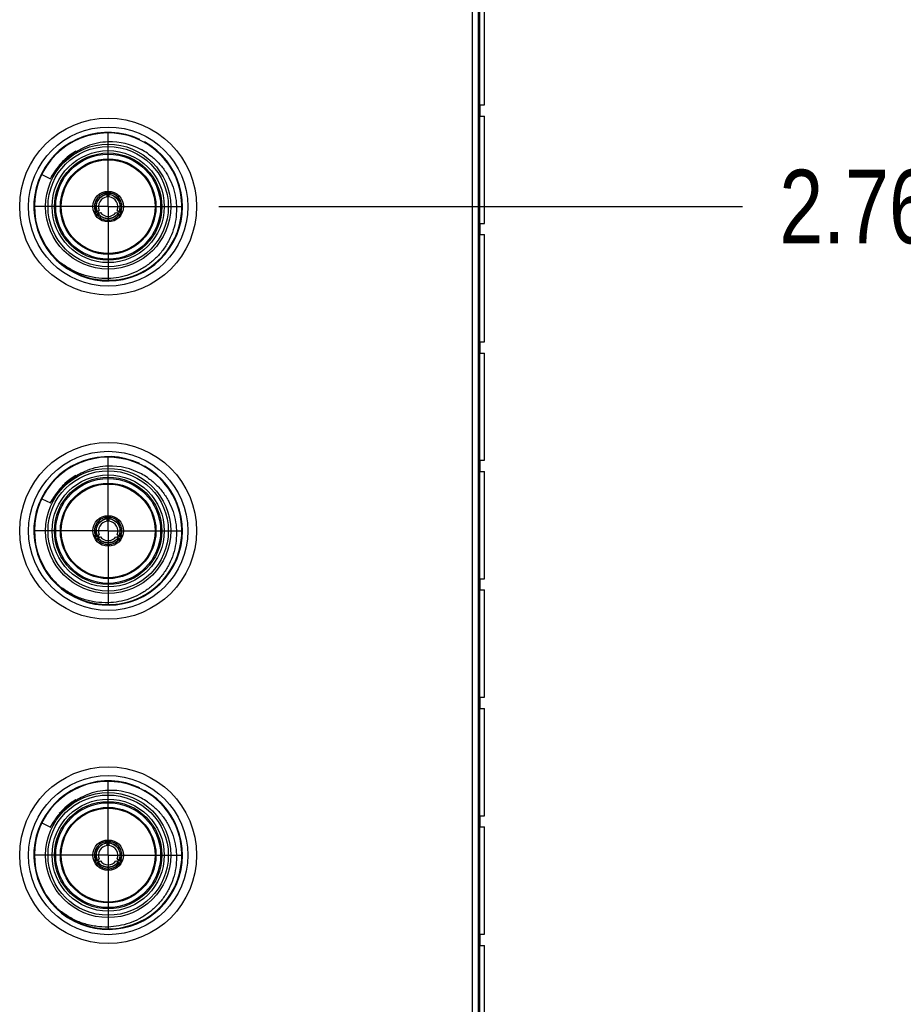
# Model space of a CAD drawing. Header units: inches. Extents: x 0.2 to 16.8, y 0.2 to 10.8.
# Tile 6 of 38: x 7 to 8.5, y 5.2 to 6.9. Entities that reach past the tile are written whole.
import ezdxf

# ---------------------------------------------------------------- set-up
doc = ezdxf.new("R2010")
doc.units = ezdxf.units.IN
doc.header["$LTSCALE"] = 0.935
doc.header["$MEASUREMENT"] = 0
doc.linetypes.add('CENTER', pattern=[0.6, 0.375, -0.075, 0.075, -0.075])
doc.layers.get('0').update_dxf_attribs({"linetype": 'CONTINUOUS'})
doc.layers.add('DEFAULT_1', color=7, linetype='CENTER')
doc.layers.add('DIMENSIONS', color=7, linetype='CONTINUOUS')
doc.styles.get("Standard").update_dxf_attribs({"font": 'txt', "width": 0.8})
doc.dimstyles.new('DIMSTYLE_1', dxfattribs={"dimtxt": 0.125, "dimasz": 0.18, "dimexe": 0.125, "dimexo": 0.0625, "dimgap": 0.09, "dimtad": 0, "dimtih": 1, "dimtoh": 1, "dimzin": 4, "dimdsep": 46, "dimtxsty": 'STANDARD', "dimblk": '_FILLED', "dimblk1": '_FILLED', "dimblk2": '_FILLED', "dimcen": 0.09, "dimadec": 0, "dimazin": 0, "dimtp": 0.01, "dimtm": 0.01, "dimtfac": 1, "dimtofl": 0, "dimtmove": 0, "dimatfit": 3, "dimldrblk": '_FILLED', "dimfxl": 1, "dimtolj": 1, "dimtzin": 4, "dimarcsym": 0})

# ---------------------------------------------------------------- blocks, each defined once
blk = doc.blocks.new('*D8')
at = {"layer": 'DIMENSIONS', "color": 2, "linetype": 'CONTINUOUS'}
blk.add_line((7.3392, 6.5673), (8.2273, 6.5673), dxfattribs=at)
at = {"layer": 'DIMENSIONS', "color": 2, "linetype": 'CONTINUOUS', "insert": (8.2898, 6.6298), "char_height": 0.125, "width": 1.125, "attachment_point": 1, "line_spacing_factor": 0.9}
blk.add_mtext('2.76{\\Ftxt.shx;\\W1.000000;\\H0.125000; }[70.2]', dxfattribs=at)
blk = doc.blocks.new('_FILLED')
at = {"color": 0, "linetype": 'BYBLOCK'}
blk.add_solid([(0, 0), (-1, 0.1736), (-1, -0.1736)], dxfattribs=at)
blk = doc.blocks.new('*D9')
at = {"layer": 'DIMENSIONS', "color": 2, "linetype": 'CONTINUOUS'}
blk.add_line((7.3392, 7.1173), (8.2273, 7.1173), dxfattribs=at)
at = {"layer": 'DIMENSIONS', "color": 2, "linetype": 'CONTINUOUS', "insert": (8.2898, 7.1798), "char_height": 0.125, "width": 1.125, "attachment_point": 1, "line_spacing_factor": 0.9}
blk.add_mtext('3.31{\\Ftxt.shx;\\W1.000000;\\H0.125000; }[84.1]', dxfattribs=at)

msp = doc.modelspace()

# ---------------------------------------------------------------- linework, layer by layer
at = {"color": 7, "linetype": 'CONTINUOUS'}
for p, q in [((7.7791, 8.7485), (7.7791, 3.6836)), ((7.7691, 8.7185), (7.7691, 3.7036)), ((7.7899, 6.7399), (7.7899, 6.9218)), ((7.7817, 6.7399), (7.7897, 6.7399)), ((7.7817, 6.7399), (7.7817, 6.7209)), ((7.7817, 6.7209), (7.7897, 6.7209)), ((7.7899, 6.5389), (7.7899, 6.7209)), ((7.0391, 6.6219), (7.0539, 6.6147)), ((7.15, 6.5876), (7.15, 6.5905)), ((7.15, 6.5887), (7.15, 6.5898)), ((7.15, 6.5898), (7.15, 6.5894)), ((7.15, 6.5883), (7.15, 6.5887)), ((7.1531, 6.5876), (7.1531, 6.5905)), ((7.1531, 6.5898), (7.1531, 6.5894)), ((7.1531, 6.5894), (7.1531, 6.5883)), ((7.1531, 6.5883), (7.1532, 6.5887)), ((7.1624, 6.5845), (7.1658, 6.5818)), ((7.169, 6.5826), (7.166, 6.5856)), ((7.1296, 6.5748), (7.1286, 6.5706)), ((7.1312, 6.5681), (7.1319, 6.5724)), ((7.1307, 6.5571), (7.1332, 6.5585)), ((7.1313, 6.5574), (7.1317, 6.5576)), ((7.1317, 6.5576), (7.1324, 6.558)), ((7.1323, 6.558), (7.1326, 6.5582)), ((7.1323, 6.5544), (7.1348, 6.5558)), ((7.1332, 6.5549), (7.1329, 6.5547)), ((7.1338, 6.5553), (7.1331, 6.5548)), ((7.1342, 6.5554), (7.1338, 6.5553)), ((7.1611, 6.5493), (7.157, 6.5477)), ((7.1684, 6.5558), (7.1708, 6.5544)), ((7.1693, 6.5553), (7.169, 6.5554)), ((7.1699, 6.5549), (7.1692, 6.5553)), ((7.1702, 6.5547), (7.1699, 6.5549)), ((7.17, 6.5585), (7.1724, 6.5571)), ((7.1706, 6.5582), (7.1709, 6.558)), ((7.1709, 6.558), (7.1716, 6.5576)), ((7.1715, 6.5576), (7.1718, 6.5574)), ((7.1561, 6.5445), (7.1602, 6.5457)), ((7.7817, 6.5389), (7.7897, 6.5389)), ((7.7817, 6.5389), (7.7817, 6.5199)), ((7.7817, 6.5199), (7.7897, 6.5199)), ((7.7899, 6.338), (7.7899, 6.5199)), ((7.7817, 6.338), (7.7897, 6.338)), ((7.7817, 6.338), (7.7817, 6.319)), ((7.7817, 6.319), (7.7897, 6.319)), ((7.7899, 6.137), (7.7899, 6.319)), ((7.7817, 6.137), (7.7897, 6.137)), ((7.7817, 6.137), (7.7817, 6.118)), ((7.7817, 6.118), (7.7897, 6.118)), ((7.7899, 5.9361), (7.7899, 6.118)), ((7.0391, 6.0719), (7.0539, 6.0647)), ((7.15, 6.0376), (7.15, 6.0405)), ((7.15, 6.0387), (7.15, 6.0398)), ((7.15, 6.0398), (7.15, 6.0394)), ((7.15, 6.0383), (7.15, 6.0387)), ((7.1531, 6.0376), (7.1531, 6.0405)), ((7.1531, 6.0398), (7.1531, 6.0394)), ((7.1531, 6.0394), (7.1531, 6.0383)), ((7.1531, 6.0383), (7.1532, 6.0387)), ((7.1624, 6.0345), (7.1658, 6.0318)), ((7.169, 6.0326), (7.166, 6.0356)), ((7.1296, 6.0248), (7.1286, 6.0206)), ((7.1312, 6.0181), (7.1319, 6.0224)), ((7.1307, 6.0071), (7.1332, 6.0085)), ((7.1313, 6.0074), (7.1317, 6.0076)), ((7.1317, 6.0076), (7.1324, 6.008)), ((7.1323, 6.008), (7.1326, 6.0082)), ((7.1323, 6.0044), (7.1348, 6.0058)), ((7.1332, 6.0049), (7.1329, 6.0047)), ((7.1338, 6.0053), (7.1331, 6.0048)), ((7.1342, 6.0054), (7.1338, 6.0053)), ((7.1561, 5.9945), (7.1602, 5.9957)), ((7.1611, 5.9993), (7.157, 5.9977)), ((7.1684, 6.0058), (7.1708, 6.0044)), ((7.1693, 6.0053), (7.169, 6.0054)), ((7.1699, 6.0049), (7.1692, 6.0053)), ((7.1702, 6.0047), (7.1699, 6.0049)), ((7.17, 6.0085), (7.1724, 6.0071)), ((7.1706, 6.0082), (7.1709, 6.008)), ((7.1709, 6.008), (7.1716, 6.0076)), ((7.1715, 6.0076), (7.1718, 6.0074)), ((7.7817, 5.9361), (7.7897, 5.9361)), ((7.7817, 5.9361), (7.7817, 5.9171)), ((7.7817, 5.9171), (7.7897, 5.9171)), ((7.7899, 5.7351), (7.7899, 5.9171)), ((7.7817, 5.7351), (7.7897, 5.7351)), ((7.7817, 5.7351), (7.7817, 5.7161)), ((7.7817, 5.7161), (7.7897, 5.7161)), ((7.7899, 5.5342), (7.7899, 5.7161)), ((7.7817, 5.5342), (7.7897, 5.5342)), ((7.7817, 5.5342), (7.7817, 5.5152)), ((7.0391, 5.5219), (7.0539, 5.5147)), ((7.7817, 5.5152), (7.7897, 5.5152)), ((7.7899, 5.3332), (7.7899, 5.5152)), ((7.15, 5.4876), (7.15, 5.4905)), ((7.15, 5.4887), (7.15, 5.4898)), ((7.15, 5.4898), (7.15, 5.4894)), ((7.15, 5.4883), (7.15, 5.4887)), ((7.1531, 5.4876), (7.1531, 5.4905)), ((7.1531, 5.4898), (7.1531, 5.4894)), ((7.1531, 5.4894), (7.1531, 5.4883)), ((7.1531, 5.4883), (7.1532, 5.4887)), ((7.1624, 5.4845), (7.1658, 5.4818)), ((7.169, 5.4826), (7.166, 5.4856)), ((7.1296, 5.4748), (7.1286, 5.4706)), ((7.1312, 5.4681), (7.1319, 5.4724)), ((7.1307, 5.4571), (7.1332, 5.4585)), ((7.1313, 5.4574), (7.1317, 5.4576)), ((7.1317, 5.4576), (7.1324, 5.458)), ((7.1323, 5.458), (7.1326, 5.4582)), ((7.1323, 5.4544), (7.1348, 5.4558)), ((7.1332, 5.4549), (7.1329, 5.4547)), ((7.1338, 5.4553), (7.1331, 5.4548)), ((7.1342, 5.4554), (7.1338, 5.4553)), ((7.1561, 5.4445), (7.1602, 5.4457)), ((7.1611, 5.4493), (7.157, 5.4477)), ((7.1684, 5.4558), (7.1708, 5.4544)), ((7.1693, 5.4553), (7.169, 5.4554)), ((7.1699, 5.4549), (7.1692, 5.4553)), ((7.1702, 5.4547), (7.1699, 5.4549)), ((7.17, 5.4585), (7.1724, 5.4571)), ((7.1706, 5.4582), (7.1709, 5.458)), ((7.1709, 5.458), (7.1716, 5.4576)), ((7.1715, 5.4576), (7.1718, 5.4574)), ((7.7817, 5.3332), (7.7897, 5.3332)), ((7.7817, 5.3332), (7.7817, 5.3142)), ((7.7817, 5.3142), (7.7897, 5.3142)), ((7.7899, 5.1323), (7.7899, 5.3142))]:
    msp.add_line(p, q, dxfattribs=at)
at = {"color": 9, "linetype": 'CONTINUOUS'}
msp.add_line((7.7811, 8.3285), (7.7811, 4.3285), dxfattribs=at)
at = {"color": 6, "linetype": 'CONTINUOUS'}
for p, q in [((7.1477, 6.5914), (7.1466, 6.5918)), ((7.1496, 6.5837), (7.1499, 6.5863)), ((7.1499, 6.5863), (7.15, 6.5876)), ((7.1533, 6.5863), (7.1531, 6.5876)), ((7.1535, 6.5837), (7.1533, 6.5863)), ((7.1554, 6.5914), (7.1566, 6.5918)), ((7.1297, 6.5578), (7.1307, 6.5571)), ((7.1324, 6.5531), (7.1323, 6.5544)), ((7.1329, 6.5507), (7.1326, 6.5518)), ((7.1332, 6.5585), (7.1353, 6.5601)), ((7.1348, 6.5558), (7.1372, 6.5569)), ((7.1353, 6.5601), (7.1361, 6.5606)), ((7.1361, 6.5606), (7.1364, 6.5608)), ((7.1372, 6.5569), (7.138, 6.5573)), ((7.138, 6.5573), (7.1384, 6.5574)), ((7.1648, 6.5574), (7.1672, 6.5563)), ((7.1667, 6.5608), (7.1689, 6.5593)), ((7.1672, 6.5563), (7.1677, 6.5561)), ((7.1677, 6.5561), (7.1684, 6.5558)), ((7.1689, 6.5593), (7.1693, 6.559)), ((7.1693, 6.559), (7.17, 6.5585)), ((7.1705, 6.5518), (7.1703, 6.5507)), ((7.1707, 6.5531), (7.1705, 6.5519)), ((7.1708, 6.5544), (7.1707, 6.5531)), ((7.1744, 6.5586), (7.1753, 6.5594)), ((7.1477, 6.0414), (7.1466, 6.0418)), ((7.1496, 6.0337), (7.1499, 6.0363)), ((7.1499, 6.0363), (7.15, 6.0376)), ((7.1533, 6.0363), (7.1531, 6.0376)), ((7.1535, 6.0337), (7.1533, 6.0363)), ((7.1554, 6.0414), (7.1566, 6.0418)), ((7.1297, 6.0078), (7.1307, 6.0071)), ((7.1324, 6.0031), (7.1323, 6.0044)), ((7.1329, 6.0007), (7.1326, 6.0018)), ((7.1332, 6.0085), (7.1353, 6.0101)), ((7.1348, 6.0058), (7.1372, 6.0069)), ((7.1353, 6.0101), (7.1361, 6.0106)), ((7.1361, 6.0106), (7.1364, 6.0108)), ((7.1372, 6.0069), (7.138, 6.0073)), ((7.138, 6.0073), (7.1384, 6.0074)), ((7.1648, 6.0074), (7.1672, 6.0063)), ((7.1667, 6.0108), (7.1689, 6.0093)), ((7.1672, 6.0063), (7.1677, 6.0061)), ((7.1677, 6.0061), (7.1684, 6.0058)), ((7.1689, 6.0093), (7.1693, 6.009)), ((7.1693, 6.009), (7.17, 6.0085)), ((7.1705, 6.0018), (7.1703, 6.0007)), ((7.1707, 6.0031), (7.1705, 6.0019)), ((7.1708, 6.0044), (7.1707, 6.0031)), ((7.1744, 6.0086), (7.1753, 6.0094)), ((7.1477, 5.4914), (7.1466, 5.4918)), ((7.1496, 5.4837), (7.1499, 5.4863)), ((7.1499, 5.4863), (7.15, 5.4876)), ((7.1533, 5.4863), (7.1531, 5.4876)), ((7.1535, 5.4837), (7.1533, 5.4863)), ((7.1554, 5.4914), (7.1566, 5.4918)), ((7.1297, 5.4578), (7.1307, 5.4571)), ((7.1324, 5.4531), (7.1323, 5.4544)), ((7.1329, 5.4507), (7.1326, 5.4518)), ((7.1332, 5.4585), (7.1353, 5.4601)), ((7.1348, 5.4558), (7.1372, 5.4569)), ((7.1353, 5.4601), (7.1361, 5.4606)), ((7.1361, 5.4606), (7.1364, 5.4608)), ((7.1372, 5.4569), (7.138, 5.4573)), ((7.138, 5.4573), (7.1384, 5.4574)), ((7.1648, 5.4574), (7.1672, 5.4563)), ((7.1667, 5.4608), (7.1689, 5.4593)), ((7.1672, 5.4563), (7.1677, 5.4561)), ((7.1677, 5.4561), (7.1684, 5.4558)), ((7.1689, 5.4593), (7.1693, 5.459)), ((7.1693, 5.459), (7.17, 5.4585)), ((7.1705, 5.4518), (7.1703, 5.4507)), ((7.1707, 5.4531), (7.1705, 5.4519)), ((7.1708, 5.4544), (7.1707, 5.4531)), ((7.1744, 5.4586), (7.1753, 5.4594))]:
    msp.add_line(p, q, dxfattribs=at)
at = {"color": 7, "linetype": 'CONTINUOUS'}
for centre, radius in [((7.1516, 6.5673), 0.15), ((7.1516, 6.5673), 0.135), ((7.1516, 6.5673), 0.106), ((7.1516, 6.5673), 0.091), ((7.1516, 6.5673), 0.081), ((7.1516, 6.5673), 0.0795), ((7.1516, 6.5673), 0.026), ((7.1516, 6.0173), 0.15), ((7.1516, 6.0173), 0.135), ((7.1516, 6.0173), 0.106), ((7.1516, 6.0173), 0.091), ((7.1516, 6.0173), 0.081), ((7.1516, 6.0173), 0.0795), ((7.1516, 6.0173), 0.026), ((7.1516, 5.4673), 0.15), ((7.1516, 5.4673), 0.135), ((7.1516, 5.4673), 0.106), ((7.1516, 5.4673), 0.091), ((7.1516, 5.4673), 0.081), ((7.1516, 5.4673), 0.0795), ((7.1516, 5.4673), 0.026)]:
    msp.add_circle(centre, radius, dxfattribs=at)
at = {"color": 9, "linetype": 'CONTINUOUS'}
for centre, radius in [((7.1516, 6.5673), 0.102), ((7.1516, 6.5673), 0.095), ((7.1516, 6.5673), 0.089), ((7.1516, 6.0173), 0.102), ((7.1516, 6.0173), 0.095), ((7.1516, 6.0173), 0.089), ((7.1516, 5.4673), 0.102), ((7.1516, 5.4673), 0.095), ((7.1516, 5.4673), 0.089)]:
    msp.add_circle(centre, radius, dxfattribs=at)
for centre, radius, start, end in [((7.1516, 6.5673), 0.126, 64.805, 60.5978), ((7.1511, 6.5678), 0.108, 128.129, 139.6976), ((7.1515, 6.5674), 0.1085, 128.321, 135.6659), ((7.1518, 6.5669), 0.1091, 120.5134, 128.3274), ((7.1516, 6.5672), 0.1088, 120.1482, 128.1393), ((7.1518, 6.5672), 0.1088, 139.6958, 154.6278), ((7.1516, 6.0173), 0.126, 64.805, 60.5978), ((7.1511, 6.0178), 0.108, 128.129, 139.6976), ((7.1515, 6.0174), 0.1085, 128.321, 135.6659), ((7.1518, 6.0169), 0.1091, 120.5134, 128.3274), ((7.1516, 6.0172), 0.1088, 120.1482, 128.1393), ((7.1518, 6.0172), 0.1088, 139.6958, 154.6278), ((7.1516, 5.4673), 0.126, 64.805, 60.5978), ((7.1511, 5.4678), 0.108, 128.129, 139.6976), ((7.1515, 5.4674), 0.1085, 128.321, 135.6659), ((7.1518, 5.4669), 0.1091, 120.5134, 128.3274), ((7.1516, 5.4672), 0.1088, 120.1482, 128.1393), ((7.1518, 5.4672), 0.1088, 139.6958, 154.6278)]:
    msp.add_arc(centre, radius, start, end, dxfattribs=at)
at = {"color": 7, "linetype": 'CONTINUOUS'}
for centre, radius, start, end in [((7.1516, 6.5673), 0.125, 228.679, 223.9194), ((7.1553, 6.5684), 0.1088, 91.9482, 111.2513), ((7.1553, 6.5663), 0.1109, 61.6147, 91.9279), ((7.1547, 6.5652), 0.1122, 55.5638, 61.6457), ((7.1516, 6.5673), 0.0232, 93.8687, 206.1307), ((7.1527, 6.5667), 0.0244, 139.355, 160.6441), ((7.1516, 6.5673), 0.0204, 94.4299, 205.5707), ((7.1547, 6.5636), 0.0252, 109.91, 123.7981), ((7.1543, 6.5647), 0.0241, 104.7175, 109.8435), ((7.1541, 6.5653), 0.0234, 100.1868, 104.7139), ((7.1491, 6.5712), 0.0186, 87.0893, 91.7149), ((7.1516, 6.5673), 0.0245, 82.2514, 95.6797), ((7.1516, 6.5673), 0.0232, 333.8687, 86.1307), ((7.1541, 6.5712), 0.0186, 88.2851, 92.9107), ((7.1516, 6.5673), 0.0204, 334.4299, 85.5707), ((7.149, 6.5653), 0.0234, 74.644, 79.8094), ((7.1541, 6.5708), 0.019, 80.6043, 88.2887), ((7.1505, 6.5667), 0.0244, 19.355, 40.6441), ((7.1468, 6.5664), 0.0252, 349.9282, 3.7981), ((7.1516, 6.5673), 0.0245, 202.9838, 218.6154), ((7.1473, 6.5677), 0.019, 200.5927, 208.2888), ((7.147, 6.5675), 0.0186, 208.2851, 212.9107), ((7.1546, 6.5661), 0.0234, 195.2884, 199.8132), ((7.1516, 6.5673), 0.0232, 213.8687, 326.1307), ((7.1495, 6.5632), 0.0186, 207.0893, 211.7149), ((7.152, 6.5705), 0.0234, 220.1868, 224.7139), ((7.1516, 6.5673), 0.0204, 214.4299, 325.5707), ((7.1525, 6.571), 0.0241, 224.7175, 229.8435), ((7.1532, 6.5719), 0.0252, 229.91, 243.7981), ((7.1512, 6.5705), 0.0234, 315.2861, 319.8132), ((7.1533, 6.5634), 0.019, 320.6043, 328.2887), ((7.1537, 6.5632), 0.0186, 328.2851, 332.9107), ((7.1486, 6.5661), 0.0234, 340.1868, 344.7116), ((7.1516, 6.5673), 0.0245, 321.3701, 337.0177), ((7.1479, 6.5663), 0.0241, 344.7153, 349.8621), ((7.1516, 6.5686), 0.0244, 259.3551, 280.6443), ((7.1479, 6.569), 0.1236, 225.6509, 232.4932), ((7.1516, 6.0173), 0.125, 228.679, 223.9194), ((7.1553, 6.0184), 0.1088, 91.9482, 111.2513), ((7.1553, 6.0163), 0.1109, 61.6147, 91.9279), ((7.1547, 6.0152), 0.1122, 55.5638, 61.6457), ((7.1516, 6.0173), 0.0232, 93.8687, 206.1307), ((7.1527, 6.0167), 0.0244, 139.355, 160.6441), ((7.1516, 6.0173), 0.0204, 94.4299, 205.5707), ((7.1547, 6.0136), 0.0252, 109.91, 123.7981), ((7.1543, 6.0147), 0.0241, 104.7175, 109.8435), ((7.1541, 6.0153), 0.0234, 100.1868, 104.7139), ((7.1491, 6.0212), 0.0186, 87.0893, 91.7149), ((7.1516, 6.0173), 0.0245, 82.2514, 95.6797), ((7.1516, 6.0173), 0.0232, 333.8687, 86.1307), ((7.1541, 6.0212), 0.0186, 88.2851, 92.9107), ((7.1516, 6.0173), 0.0204, 334.4299, 85.5707), ((7.149, 6.0153), 0.0234, 74.644, 79.8094), ((7.1541, 6.0208), 0.019, 80.6043, 88.2887), ((7.1505, 6.0167), 0.0244, 19.355, 40.6441), ((7.1468, 6.0164), 0.0252, 349.9282, 3.7981), ((7.1516, 6.0173), 0.0245, 202.9838, 218.6154), ((7.1473, 6.0177), 0.019, 200.5927, 208.2888), ((7.147, 6.0175), 0.0186, 208.2851, 212.9107), ((7.1546, 6.0161), 0.0234, 195.2884, 199.8132), ((7.1516, 6.0173), 0.0232, 213.8687, 326.1307), ((7.1495, 6.0132), 0.0186, 207.0893, 211.7149), ((7.152, 6.0205), 0.0234, 220.1868, 224.7139), ((7.1516, 6.0173), 0.0204, 214.4299, 325.5707), ((7.1525, 6.021), 0.0241, 224.7175, 229.8435), ((7.1532, 6.0219), 0.0252, 229.91, 243.7981), ((7.1512, 6.0205), 0.0234, 315.2861, 319.8132), ((7.1533, 6.0134), 0.019, 320.6043, 328.2887), ((7.1537, 6.0132), 0.0186, 328.2851, 332.9107), ((7.1486, 6.0161), 0.0234, 340.1868, 344.7116), ((7.1516, 6.0173), 0.0245, 321.3701, 337.0177), ((7.1479, 6.0163), 0.0241, 344.7153, 349.8621), ((7.1516, 6.0186), 0.0244, 259.3551, 280.6443), ((7.1479, 6.019), 0.1236, 225.6509, 232.4932), ((7.1516, 5.4673), 0.125, 228.679, 223.9194), ((7.1553, 5.4684), 0.1088, 91.9482, 111.2513), ((7.1553, 5.4663), 0.1109, 61.6147, 91.9279), ((7.1547, 5.4652), 0.1122, 55.5638, 61.6457), ((7.1516, 5.4673), 0.0232, 93.8687, 206.1307), ((7.1527, 5.4667), 0.0244, 139.355, 160.6441), ((7.1516, 5.4673), 0.0204, 94.4299, 205.5707), ((7.1547, 5.4636), 0.0252, 109.91, 123.7981), ((7.1543, 5.4647), 0.0241, 104.7175, 109.8435), ((7.1541, 5.4653), 0.0234, 100.1868, 104.7139), ((7.1491, 5.4712), 0.0186, 87.0893, 91.7149), ((7.1516, 5.4673), 0.0245, 82.2514, 95.6797), ((7.1516, 5.4673), 0.0232, 333.8687, 86.1307), ((7.1541, 5.4712), 0.0186, 88.2851, 92.9107), ((7.1516, 5.4673), 0.0204, 334.4299, 85.5707), ((7.149, 5.4653), 0.0234, 74.644, 79.8094), ((7.1541, 5.4708), 0.019, 80.6043, 88.2887), ((7.1505, 5.4667), 0.0244, 19.355, 40.6441), ((7.1479, 5.4663), 0.0241, 344.7153, 349.8621), ((7.1468, 5.4664), 0.0252, 349.9282, 3.7981), ((7.1516, 5.4673), 0.0245, 202.9838, 218.6154), ((7.1473, 5.4677), 0.019, 200.5927, 208.2888), ((7.147, 5.4675), 0.0186, 208.2851, 212.9107), ((7.1546, 5.4661), 0.0234, 195.2884, 199.8132), ((7.1516, 5.4673), 0.0232, 213.8687, 326.1307), ((7.1495, 5.4632), 0.0186, 207.0893, 211.7149), ((7.152, 5.4705), 0.0234, 220.1868, 224.7139), ((7.1516, 5.4673), 0.0204, 214.4299, 325.5707), ((7.1525, 5.471), 0.0241, 224.7175, 229.8435), ((7.1532, 5.4719), 0.0252, 229.91, 243.7981), ((7.1516, 5.4686), 0.0244, 259.3551, 280.6443), ((7.1512, 5.4705), 0.0234, 315.2861, 319.8132), ((7.1533, 5.4634), 0.019, 320.6043, 328.2887), ((7.1537, 5.4632), 0.0186, 328.2851, 332.9107), ((7.1486, 5.4661), 0.0234, 340.1868, 344.7116), ((7.1516, 5.4673), 0.0245, 321.3701, 337.0177), ((7.1479, 5.469), 0.1236, 225.6509, 232.4932)]:
    msp.add_arc(centre, radius, start, end, dxfattribs=at)
at = {"color": 6, "linetype": 'CONTINUOUS'}
for centre, radius, start, end in [((7.1516, 6.5673), 0.0165, 96.8706, 203.1281), ((7.1362, 6.5602), 0.0333, 65.4994, 69.755), ((7.1516, 6.5673), 0.0195, 85.1064, 94.4431), ((7.1669, 6.5602), 0.0333, 110.2452, 114.5004), ((7.1516, 6.5673), 0.0165, 336.8706, 83.1281), ((7.1504, 6.5846), 0.0338, 228.2052, 232.344), ((7.1658, 6.5576), 0.0336, 187.6473, 189.8807), ((7.1516, 6.5673), 0.0195, 205.0106, 214.9749), ((7.1516, 6.5673), 0.0165, 216.8713, 323.1294), ((7.1516, 6.5673), 0.0195, 325.0193, 334.8951), ((7.1531, 6.5842), 0.0333, 305.4994, 309.7536), ((7.1516, 6.0173), 0.0165, 96.8706, 203.1281), ((7.1362, 6.0102), 0.0333, 65.4994, 69.755), ((7.1516, 6.0173), 0.0195, 85.1064, 94.4431), ((7.1669, 6.0102), 0.0333, 110.2452, 114.5004), ((7.1516, 6.0173), 0.0165, 336.8706, 83.1281), ((7.1504, 6.0346), 0.0338, 228.2052, 232.344), ((7.1658, 6.0076), 0.0336, 187.6473, 189.8807), ((7.1516, 6.0173), 0.0195, 205.0106, 214.9749), ((7.1516, 6.0173), 0.0165, 216.8713, 323.1294), ((7.1516, 6.0173), 0.0195, 325.0193, 334.8951), ((7.1531, 6.0342), 0.0333, 305.4994, 309.7536), ((7.1516, 5.4673), 0.0165, 96.8706, 203.1281), ((7.1362, 5.4602), 0.0333, 65.4994, 69.755), ((7.1516, 5.4673), 0.0195, 85.1064, 94.4431), ((7.1669, 5.4602), 0.0333, 110.2452, 114.5004), ((7.1516, 5.4673), 0.0165, 336.8706, 83.1281), ((7.1504, 5.4846), 0.0338, 228.2052, 232.344), ((7.1658, 5.4576), 0.0336, 187.6473, 189.8807), ((7.1516, 5.4673), 0.0195, 205.0106, 214.9749), ((7.1516, 5.4673), 0.0165, 216.8713, 323.1294), ((7.1516, 5.4673), 0.0195, 325.0193, 334.8951), ((7.1531, 5.4842), 0.0333, 305.4994, 309.7536)]:
    msp.add_arc(centre, radius, start, end, dxfattribs=at)
at = {"color": 7, "linetype": 'CONTINUOUS'}
for points, knots in [([(7.0696, 6.6369), (7.0711, 6.6387), (7.0743, 6.6423), (7.0794, 6.6473), (7.0849, 6.652), (7.0925, 6.6578), (7.1027, 6.6641), (7.1114, 6.6681), (7.1158, 6.6699)], [0, 0, 0, 0, 0.124941, 0.249857, 0.374847, 0.499931, 0.750132, 1, 1, 1, 1]), ([(7.2182, 6.6577), (7.2232, 6.6543), (7.2328, 6.6465), (7.245, 6.6327), (7.2548, 6.6172), (7.262, 6.6002), (7.2665, 6.5823), (7.268, 6.564), (7.2666, 6.5456), (7.2624, 6.5277), (7.2554, 6.5107), (7.2459, 6.4949), (7.234, 6.4809), (7.2201, 6.4688), (7.2046, 6.4589), (7.1877, 6.4516), (7.1699, 6.4469), (7.1577, 6.4456), (7.1516, 6.4454)], [0, 0, 0, 0, 0.0625, 0.124999, 0.187492, 0.249997, 0.312502, 0.374994, 0.437489, 0.499996, 0.562498, 0.624992, 0.687494, 0.749996, 0.812479, 0.875, 0.937576, 1, 1, 1, 1]), ([(7.0539, 6.6147), (7.0562, 6.6186), (7.0599, 6.6243), (7.0652, 6.6316), (7.0681, 6.6352), (7.0696, 6.6369)], [0, 0, 0, 0, 0.49961, 0.749773, 1, 1, 1, 1]), ([(7.1339, 6.5775), (7.1341, 6.5778), (7.135, 6.5792), (7.136, 6.5804), (7.1368, 6.5813)], [0, 0, 0, 0, 0.249532, 1, 1, 1, 1]), ([(7.1368, 6.5813), (7.1371, 6.5816), (7.1383, 6.5828), (7.1396, 6.5838), (7.1407, 6.5845)], [0, 0, 0, 0, 0.249575, 1, 1, 1, 1]), ([(7.1413, 6.5881), (7.141, 6.588), (7.1397, 6.5874), (7.1385, 6.5866), (7.1377, 6.586)], [0, 0, 0, 0, 0.250307, 1, 1, 1, 1]), ([(7.1485, 6.5898), (7.1466, 6.5897), (7.1442, 6.5893), (7.1418, 6.5884), (7.1413, 6.5881)], [0, 0, 0, 0, 0.749552, 1, 1, 1, 1]), ([(7.1552, 6.5879), (7.1565, 6.5875), (7.159, 6.5866), (7.1613, 6.5853), (7.1624, 6.5845)], [0, 0, 0, 0, 0.498585, 1, 1, 1, 1]), ([(7.1619, 6.5881), (7.1608, 6.5886), (7.1592, 6.5891), (7.1576, 6.5895), (7.1572, 6.5895)], [0, 0, 0, 0, 0.749526, 1, 1, 1, 1]), ([(7.166, 6.5856), (7.1656, 6.5858), (7.1644, 6.5868), (7.163, 6.5876), (7.1619, 6.5881)], [0, 0, 0, 0, 0.250379, 1, 1, 1, 1]), ([(7.1658, 6.5818), (7.1662, 6.5815), (7.1674, 6.5802), (7.1685, 6.5787), (7.1692, 6.5775)], [0, 0, 0, 0, 0.251327, 1, 1, 1, 1]), ([(7.1286, 6.5706), (7.1285, 6.5702), (7.1283, 6.5686), (7.1283, 6.567), (7.1284, 6.5658)], [0, 0, 0, 0, 0.250379, 1, 1, 1, 1]), ([(7.1284, 6.5658), (7.1285, 6.5646), (7.1289, 6.563), (7.1294, 6.5615), (7.1295, 6.5611)], [0, 0, 0, 0, 0.749526, 1, 1, 1, 1]), ([(7.132, 6.5599), (7.1317, 6.5612), (7.1312, 6.564), (7.1311, 6.5667), (7.1312, 6.5681)], [0, 0, 0, 0, 0.498529, 1, 1, 1, 1]), ([(7.1319, 6.5724), (7.132, 6.5728), (7.1325, 6.5746), (7.1332, 6.5763), (7.1339, 6.5775)], [0, 0, 0, 0, 0.251327, 1, 1, 1, 1]), ([(7.1692, 6.5775), (7.1694, 6.5772), (7.1702, 6.5758), (7.1707, 6.5743), (7.1711, 6.5731)], [0, 0, 0, 0, 0.249532, 1, 1, 1, 1]), ([(7.1711, 6.5731), (7.1712, 6.5727), (7.1716, 6.5711), (7.1719, 6.5694), (7.1719, 6.5681)], [0, 0, 0, 0, 0.249575, 1, 1, 1, 1]), ([(7.1718, 6.5575), (7.1726, 6.5587), (7.1739, 6.5614), (7.1746, 6.5643), (7.1747, 6.5658)], [0, 0, 0, 0, 0.499054, 1, 1, 1, 1]), ([(7.1747, 6.5658), (7.1748, 6.5662), (7.1749, 6.5676), (7.1748, 6.569), (7.1747, 6.57)], [0, 0, 0, 0, 0.250307, 1, 1, 1, 1]), ([(7.1337, 6.5534), (7.1346, 6.5518), (7.1363, 6.5499), (7.1382, 6.5484), (7.1387, 6.548)], [0, 0, 0, 0, 0.749552, 1, 1, 1, 1]), ([(7.1387, 6.548), (7.139, 6.5478), (7.1402, 6.547), (7.1414, 6.5464), (7.1424, 6.546)], [0, 0, 0, 0, 0.250307, 1, 1, 1, 1]), ([(7.1469, 6.5475), (7.1465, 6.5476), (7.1448, 6.5481), (7.1432, 6.5487), (7.1421, 6.5493)], [0, 0, 0, 0, 0.249574, 1, 1, 1, 1]), ([(7.1516, 6.5469), (7.1512, 6.5469), (7.1496, 6.547), (7.148, 6.5472), (7.1469, 6.5475)], [0, 0, 0, 0, 0.249533, 1, 1, 1, 1]), ([(7.157, 6.5477), (7.1566, 6.5476), (7.1548, 6.5471), (7.153, 6.5469), (7.1516, 6.5469)], [0, 0, 0, 0, 0.251329, 1, 1, 1, 1]), ([(7.1602, 6.5457), (7.1606, 6.5459), (7.1621, 6.5465), (7.1635, 6.5473), (7.1644, 6.548)], [0, 0, 0, 0, 0.250379, 1, 1, 1, 1]), ([(7.1677, 6.5541), (7.1668, 6.5531), (7.1647, 6.5513), (7.1623, 6.5499), (7.1611, 6.5493)], [0, 0, 0, 0, 0.498529, 1, 1, 1, 1]), ([(7.1644, 6.548), (7.1654, 6.5487), (7.1667, 6.5498), (7.1677, 6.551), (7.168, 6.5513)], [0, 0, 0, 0, 0.749526, 1, 1, 1, 1]), ([(7.1516, 6.4454), (7.1445, 6.4452), (7.1339, 6.4458), (7.1201, 6.4484), (7.1065, 6.4521), (7.0902, 6.459), (7.0783, 6.4667), (7.0727, 6.4709)], [0, 0, 0, 0, 0.249751, 0.374937, 0.500028, 0.7499, 1, 1, 1, 1]), ([(7.0696, 6.0869), (7.0711, 6.0887), (7.0743, 6.0923), (7.0794, 6.0973), (7.0849, 6.102), (7.0925, 6.1078), (7.1027, 6.1141), (7.1114, 6.1181), (7.1158, 6.1199)], [0, 0, 0, 0, 0.124941, 0.249857, 0.374847, 0.499931, 0.750132, 1, 1, 1, 1]), ([(7.2182, 6.1077), (7.2232, 6.1043), (7.2328, 6.0965), (7.245, 6.0827), (7.2548, 6.0672), (7.262, 6.0502), (7.2665, 6.0323), (7.268, 6.014), (7.2666, 5.9956), (7.2624, 5.9777), (7.2554, 5.9607), (7.2459, 5.9449), (7.234, 5.9309), (7.2201, 5.9188), (7.2046, 5.9089), (7.1877, 5.9016), (7.1699, 5.8969), (7.1577, 5.8956), (7.1516, 5.8954)], [0, 0, 0, 0, 0.0625, 0.124999, 0.187492, 0.249997, 0.312502, 0.374994, 0.437489, 0.499996, 0.562498, 0.624992, 0.687494, 0.749996, 0.812479, 0.875, 0.937576, 1, 1, 1, 1]), ([(7.0539, 6.0647), (7.0562, 6.0686), (7.0599, 6.0743), (7.0652, 6.0816), (7.0681, 6.0852), (7.0696, 6.0869)], [0, 0, 0, 0, 0.49961, 0.749773, 1, 1, 1, 1]), ([(7.1339, 6.0275), (7.1341, 6.0278), (7.135, 6.0292), (7.136, 6.0304), (7.1368, 6.0313)], [0, 0, 0, 0, 0.249532, 1, 1, 1, 1]), ([(7.1368, 6.0313), (7.1371, 6.0316), (7.1383, 6.0328), (7.1396, 6.0338), (7.1407, 6.0345)], [0, 0, 0, 0, 0.249575, 1, 1, 1, 1]), ([(7.1413, 6.0381), (7.141, 6.038), (7.1397, 6.0374), (7.1385, 6.0366), (7.1377, 6.036)], [0, 0, 0, 0, 0.250307, 1, 1, 1, 1]), ([(7.1485, 6.0398), (7.1466, 6.0397), (7.1442, 6.0393), (7.1418, 6.0384), (7.1413, 6.0381)], [0, 0, 0, 0, 0.749552, 1, 1, 1, 1]), ([(7.1552, 6.0379), (7.1565, 6.0375), (7.159, 6.0366), (7.1613, 6.0353), (7.1624, 6.0345)], [0, 0, 0, 0, 0.498585, 1, 1, 1, 1]), ([(7.1619, 6.0381), (7.1608, 6.0386), (7.1592, 6.0391), (7.1576, 6.0395), (7.1572, 6.0395)], [0, 0, 0, 0, 0.749526, 1, 1, 1, 1]), ([(7.166, 6.0356), (7.1656, 6.0358), (7.1644, 6.0368), (7.163, 6.0376), (7.1619, 6.0381)], [0, 0, 0, 0, 0.250379, 1, 1, 1, 1]), ([(7.1658, 6.0318), (7.1662, 6.0315), (7.1674, 6.0302), (7.1685, 6.0287), (7.1692, 6.0275)], [0, 0, 0, 0, 0.251327, 1, 1, 1, 1]), ([(7.1286, 6.0206), (7.1285, 6.0202), (7.1283, 6.0186), (7.1283, 6.017), (7.1284, 6.0158)], [0, 0, 0, 0, 0.250379, 1, 1, 1, 1]), ([(7.1284, 6.0158), (7.1285, 6.0146), (7.1289, 6.013), (7.1294, 6.0115), (7.1295, 6.0111)], [0, 0, 0, 0, 0.749526, 1, 1, 1, 1]), ([(7.132, 6.0099), (7.1317, 6.0112), (7.1312, 6.014), (7.1311, 6.0167), (7.1312, 6.0181)], [0, 0, 0, 0, 0.498529, 1, 1, 1, 1]), ([(7.1319, 6.0224), (7.132, 6.0228), (7.1325, 6.0246), (7.1332, 6.0263), (7.1339, 6.0275)], [0, 0, 0, 0, 0.251327, 1, 1, 1, 1]), ([(7.1692, 6.0275), (7.1694, 6.0272), (7.1702, 6.0258), (7.1707, 6.0243), (7.1711, 6.0231)], [0, 0, 0, 0, 0.249532, 1, 1, 1, 1]), ([(7.1711, 6.0231), (7.1712, 6.0227), (7.1716, 6.0211), (7.1719, 6.0194), (7.1719, 6.0181)], [0, 0, 0, 0, 0.249575, 1, 1, 1, 1]), ([(7.1718, 6.0075), (7.1726, 6.0087), (7.1739, 6.0114), (7.1746, 6.0143), (7.1747, 6.0158)], [0, 0, 0, 0, 0.499054, 1, 1, 1, 1]), ([(7.1747, 6.0158), (7.1748, 6.0162), (7.1749, 6.0176), (7.1748, 6.019), (7.1747, 6.02)], [0, 0, 0, 0, 0.250307, 1, 1, 1, 1]), ([(7.1337, 6.0034), (7.1346, 6.0018), (7.1363, 5.9999), (7.1382, 5.9984), (7.1387, 5.998)], [0, 0, 0, 0, 0.749552, 1, 1, 1, 1]), ([(7.1387, 5.998), (7.139, 5.9978), (7.1402, 5.997), (7.1414, 5.9964), (7.1424, 5.996)], [0, 0, 0, 0, 0.250307, 1, 1, 1, 1]), ([(7.1469, 5.9975), (7.1465, 5.9976), (7.1448, 5.9981), (7.1432, 5.9987), (7.1421, 5.9993)], [0, 0, 0, 0, 0.249574, 1, 1, 1, 1]), ([(7.1516, 5.9969), (7.1512, 5.9969), (7.1496, 5.997), (7.148, 5.9972), (7.1469, 5.9975)], [0, 0, 0, 0, 0.249533, 1, 1, 1, 1]), ([(7.157, 5.9977), (7.1566, 5.9976), (7.1548, 5.9971), (7.153, 5.9969), (7.1516, 5.9969)], [0, 0, 0, 0, 0.251329, 1, 1, 1, 1]), ([(7.1602, 5.9957), (7.1606, 5.9959), (7.1621, 5.9965), (7.1635, 5.9973), (7.1644, 5.998)], [0, 0, 0, 0, 0.250379, 1, 1, 1, 1]), ([(7.1677, 6.0041), (7.1668, 6.0031), (7.1647, 6.0013), (7.1623, 5.9999), (7.1611, 5.9993)], [0, 0, 0, 0, 0.498529, 1, 1, 1, 1]), ([(7.1644, 5.998), (7.1654, 5.9987), (7.1667, 5.9998), (7.1677, 6.001), (7.168, 6.0013)], [0, 0, 0, 0, 0.749526, 1, 1, 1, 1]), ([(7.1516, 5.8954), (7.1445, 5.8952), (7.1339, 5.8958), (7.1201, 5.8984), (7.1065, 5.9021), (7.0902, 5.909), (7.0783, 5.9167), (7.0727, 5.9209)], [0, 0, 0, 0, 0.249751, 0.374937, 0.500028, 0.7499, 1, 1, 1, 1]), ([(7.0696, 5.5369), (7.0711, 5.5387), (7.0743, 5.5423), (7.0794, 5.5473), (7.0849, 5.552), (7.0925, 5.5578), (7.1027, 5.5641), (7.1114, 5.5681), (7.1158, 5.5699)], [0, 0, 0, 0, 0.124941, 0.249857, 0.374847, 0.499931, 0.750132, 1, 1, 1, 1]), ([(7.2182, 5.5577), (7.2232, 5.5543), (7.2328, 5.5465), (7.245, 5.5327), (7.2548, 5.5172), (7.262, 5.5002), (7.2665, 5.4823), (7.268, 5.464), (7.2666, 5.4456), (7.2624, 5.4277), (7.2554, 5.4107), (7.2459, 5.3949), (7.234, 5.3809), (7.2201, 5.3688), (7.2046, 5.3589), (7.1877, 5.3516), (7.1699, 5.3469), (7.1577, 5.3456), (7.1516, 5.3454)], [0, 0, 0, 0, 0.0625, 0.124999, 0.187492, 0.249997, 0.312502, 0.374994, 0.437489, 0.499996, 0.562498, 0.624992, 0.687494, 0.749996, 0.812479, 0.875, 0.937576, 1, 1, 1, 1]), ([(7.0539, 5.5147), (7.0562, 5.5186), (7.0599, 5.5243), (7.0652, 5.5316), (7.0681, 5.5352), (7.0696, 5.5369)], [0, 0, 0, 0, 0.49961, 0.749773, 1, 1, 1, 1]), ([(7.1339, 5.4775), (7.1341, 5.4778), (7.135, 5.4792), (7.136, 5.4804), (7.1368, 5.4813)], [0, 0, 0, 0, 0.249532, 1, 1, 1, 1]), ([(7.1368, 5.4813), (7.1371, 5.4816), (7.1383, 5.4828), (7.1396, 5.4838), (7.1407, 5.4845)], [0, 0, 0, 0, 0.249575, 1, 1, 1, 1]), ([(7.1413, 5.4881), (7.141, 5.488), (7.1397, 5.4874), (7.1385, 5.4866), (7.1377, 5.486)], [0, 0, 0, 0, 0.250307, 1, 1, 1, 1]), ([(7.1485, 5.4898), (7.1466, 5.4897), (7.1442, 5.4893), (7.1418, 5.4884), (7.1413, 5.4881)], [0, 0, 0, 0, 0.749552, 1, 1, 1, 1]), ([(7.1552, 5.4879), (7.1565, 5.4875), (7.159, 5.4866), (7.1613, 5.4853), (7.1624, 5.4845)], [0, 0, 0, 0, 0.498585, 1, 1, 1, 1]), ([(7.1619, 5.4881), (7.1608, 5.4886), (7.1592, 5.4891), (7.1576, 5.4895), (7.1572, 5.4895)], [0, 0, 0, 0, 0.749526, 1, 1, 1, 1]), ([(7.166, 5.4856), (7.1656, 5.4858), (7.1644, 5.4868), (7.163, 5.4876), (7.1619, 5.4881)], [0, 0, 0, 0, 0.250379, 1, 1, 1, 1]), ([(7.1658, 5.4818), (7.1662, 5.4815), (7.1674, 5.4802), (7.1685, 5.4787), (7.1692, 5.4775)], [0, 0, 0, 0, 0.251327, 1, 1, 1, 1]), ([(7.1286, 5.4706), (7.1285, 5.4702), (7.1283, 5.4686), (7.1283, 5.467), (7.1284, 5.4658)], [0, 0, 0, 0, 0.250379, 1, 1, 1, 1]), ([(7.1284, 5.4658), (7.1285, 5.4646), (7.1289, 5.463), (7.1294, 5.4615), (7.1295, 5.4611)], [0, 0, 0, 0, 0.749526, 1, 1, 1, 1]), ([(7.132, 5.4599), (7.1317, 5.4612), (7.1312, 5.464), (7.1311, 5.4667), (7.1312, 5.4681)], [0, 0, 0, 0, 0.498529, 1, 1, 1, 1]), ([(7.1319, 5.4724), (7.132, 5.4728), (7.1325, 5.4746), (7.1332, 5.4763), (7.1339, 5.4775)], [0, 0, 0, 0, 0.251327, 1, 1, 1, 1]), ([(7.1692, 5.4775), (7.1694, 5.4772), (7.1702, 5.4758), (7.1707, 5.4743), (7.1711, 5.4731)], [0, 0, 0, 0, 0.249532, 1, 1, 1, 1]), ([(7.1711, 5.4731), (7.1712, 5.4727), (7.1716, 5.4711), (7.1719, 5.4694), (7.1719, 5.4681)], [0, 0, 0, 0, 0.249575, 1, 1, 1, 1]), ([(7.1718, 5.4575), (7.1726, 5.4587), (7.1739, 5.4614), (7.1746, 5.4643), (7.1747, 5.4658)], [0, 0, 0, 0, 0.499054, 1, 1, 1, 1]), ([(7.1747, 5.4658), (7.1748, 5.4662), (7.1749, 5.4676), (7.1748, 5.469), (7.1747, 5.47)], [0, 0, 0, 0, 0.250307, 1, 1, 1, 1]), ([(7.1337, 5.4534), (7.1346, 5.4518), (7.1363, 5.4499), (7.1382, 5.4484), (7.1387, 5.448)], [0, 0, 0, 0, 0.749552, 1, 1, 1, 1]), ([(7.1387, 5.448), (7.139, 5.4478), (7.1402, 5.447), (7.1414, 5.4464), (7.1424, 5.446)], [0, 0, 0, 0, 0.250307, 1, 1, 1, 1]), ([(7.1469, 5.4475), (7.1465, 5.4476), (7.1448, 5.4481), (7.1432, 5.4487), (7.1421, 5.4493)], [0, 0, 0, 0, 0.249574, 1, 1, 1, 1]), ([(7.1516, 5.4469), (7.1512, 5.4469), (7.1496, 5.447), (7.148, 5.4472), (7.1469, 5.4475)], [0, 0, 0, 0, 0.249533, 1, 1, 1, 1]), ([(7.157, 5.4477), (7.1566, 5.4476), (7.1548, 5.4471), (7.153, 5.4469), (7.1516, 5.4469)], [0, 0, 0, 0, 0.251329, 1, 1, 1, 1]), ([(7.1602, 5.4457), (7.1606, 5.4459), (7.1621, 5.4465), (7.1635, 5.4473), (7.1644, 5.448)], [0, 0, 0, 0, 0.250379, 1, 1, 1, 1]), ([(7.1677, 5.4541), (7.1668, 5.4531), (7.1647, 5.4513), (7.1623, 5.4499), (7.1611, 5.4493)], [0, 0, 0, 0, 0.498529, 1, 1, 1, 1]), ([(7.1644, 5.448), (7.1654, 5.4487), (7.1667, 5.4498), (7.1677, 5.451), (7.168, 5.4513)], [0, 0, 0, 0, 0.749526, 1, 1, 1, 1]), ([(7.1516, 5.3454), (7.1445, 5.3452), (7.1339, 5.3458), (7.1201, 5.3484), (7.1065, 5.3521), (7.0902, 5.359), (7.0783, 5.3667), (7.0727, 5.3709)], [0, 0, 0, 0, 0.249751, 0.374937, 0.500028, 0.7499, 1, 1, 1, 1])]:
    msp.add_open_spline(points, degree=3, knots=knots, dxfattribs=at)
for points in [[(7.1377, 6.586), (7.1364, 6.585), (7.1352, 6.5838), (7.1341, 6.5826)], [(7.1747, 6.57), (7.1745, 6.5716), (7.1741, 6.5732), (7.1735, 6.5748)], [(7.1424, 6.546), (7.1439, 6.5453), (7.1455, 6.5448), (7.1471, 6.5445)], [(7.1377, 6.036), (7.1364, 6.035), (7.1352, 6.0338), (7.1341, 6.0326)], [(7.1747, 6.02), (7.1745, 6.0216), (7.1741, 6.0232), (7.1735, 6.0248)], [(7.1424, 5.996), (7.1439, 5.9953), (7.1455, 5.9948), (7.1471, 5.9945)], [(7.1377, 5.486), (7.1364, 5.485), (7.1352, 5.4838), (7.1341, 5.4826)], [(7.1747, 5.47), (7.1745, 5.4716), (7.1741, 5.4732), (7.1735, 5.4748)], [(7.1424, 5.446), (7.1439, 5.4453), (7.1455, 5.4448), (7.1471, 5.4445)]]:
    msp.add_open_spline(points, degree=3, dxfattribs=at)
at = {"layer": 'DEFAULT_1', "color": 7, "linetype": 'CENTER'}
for p, q in [((7.1516, 6.5673), (7.1516, 6.6924)), ((7.1516, 6.5673), (7.0265, 6.5673)), ((7.1516, 6.5673), (7.2767, 6.5673)), ((7.1516, 6.5673), (7.1516, 6.4422)), ((7.1516, 6.0173), (7.1516, 6.1424)), ((7.1516, 6.0173), (7.0265, 6.0173)), ((7.1516, 6.0173), (7.2767, 6.0173)), ((7.1516, 6.0173), (7.1516, 5.8922)), ((7.1516, 5.4673), (7.1516, 5.5924)), ((7.1516, 5.4673), (7.0265, 5.4673)), ((7.1516, 5.4673), (7.2767, 5.4673)), ((7.1516, 5.4673), (7.1516, 5.3422))]:
    msp.add_line(p, q, dxfattribs=at)

# ---------------------------------------------------------------- dimensions: what is measured, and where the dimension line sits
at = {"layer": 'DIMENSIONS', "color": 2, "linetype": 'CONTINUOUS'}
for feature_location, picture, middle in [((7.3392, 7.1173), '*D9', (8.8523, 7.1173)), ((7.3392, 6.5673), '*D8', (8.8523, 6.5673))]:
    dim = msp.add_ordinate_dim(feature_location=feature_location, offset=(0.8882, 0), dtype=0, origin=(7.2767, 3.8044), dimstyle='DIMSTYLE_1', override={"dimtad": 1, "dimtih": 0, "dimtoh": 0}, dxfattribs=at)
    dim.commit()
    dim.dimension.update_dxf_attribs({"geometry": picture, "text_midpoint": middle})

doc.saveas('drawing.dxf')
